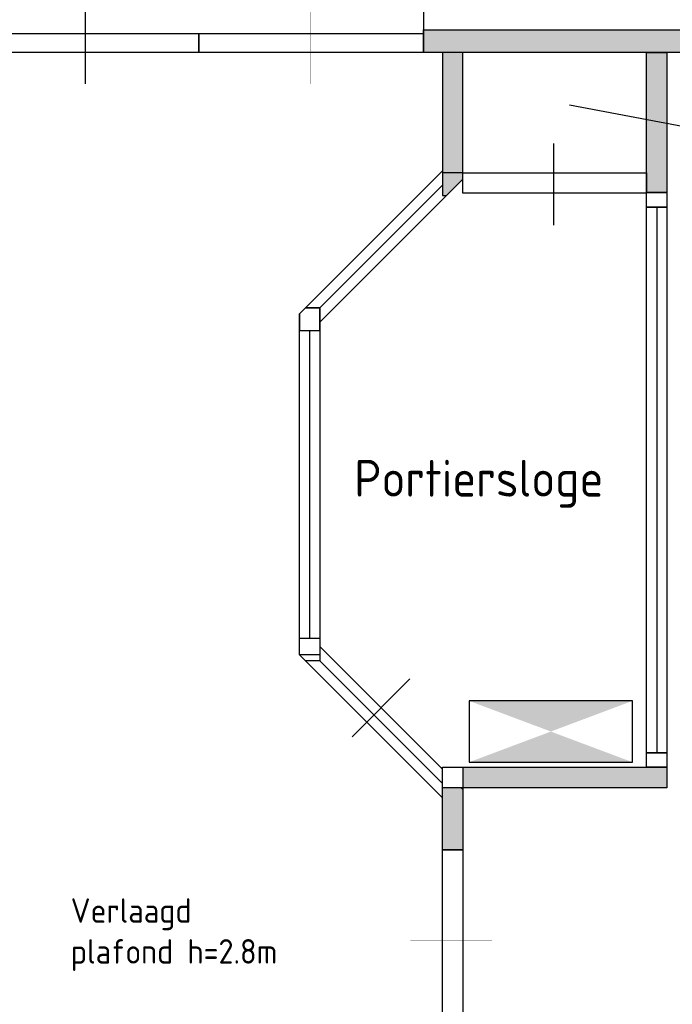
# Model space of a CAD drawing. Header units: millimetres. Extents: x 2 to 82965, y 2 to 46811.
# Tile 15 of 17: x 73676 to 76874, y 39122 to 43943. Entities that reach past the tile are written whole.
import ezdxf
from ezdxf.enums import TextEntityAlignment as Align

# ---------------------------------------------------------------- set-up
doc = ezdxf.new("R2010")
doc.units = ezdxf.units.MM
doc.linetypes.add('ACAD_ISO02W100', pattern=[15, 12, -3])
for name, color, linetype in [('balken', 1, 'ACAD_ISO02W100'), ('EL6511--', 3, 'Continuous'), ('P', 7, 'Continuous'), ('ruimtebenaming', 1, 'Continuous')]:
    doc.layers.add(name, color=color, linetype=linetype)
doc.styles.add('BURO-018', font='BUROFONT.shx', dxfattribs={"height": 180})

# ---------------------------------------------------------------- blocks, each defined once
blk = doc.blocks.new('E00025')
at = {"color": 0, "linetype": 'Continuous'}
for p, q in [((-4, 4), (-4, 1)), ((4, 4), (-4, 4)), ((4, 1), (4, 4)), ((-4, 1), (4, 1))]:
    blk.add_line(p, q, dxfattribs=at)
blk.add_solid([(-4, 4), (4, 4), (4, 1), (-4, 1)], dxfattribs=at)
at = {"color": 0, "linetype": 'Continuous', "style": 'BURO-018'}
for tag, p in [('E_GKAST', (0, 9.5)), ('E_GROEP', (0, 6.5)), ('E_SGROEP', (4.5, 6.5))]:
    blk.add_attdef(tag, text='', height=1.8, dxfattribs=at).set_placement(p, align=Align.MIDDLE)
at = {"color": 0, "linetype": 'Continuous', "style": 'BURO-018', "flags": 1}
for tag, p in [('E_VERMCODE', (13, 6.5)), ('E_MATCODE', (0, 0))]:
    blk.add_attdef(tag, text='', height=1.8, dxfattribs=at).set_placement(p, align=Align.MIDDLE)

msp = doc.modelspace()

# ---------------------------------------------------------------- hatches: boundary and pattern name
msp.add_hatch(color=256).paths.add_polyline_path([(75654.7, 43893.3), (80561.2, 43893.3), (80561.2, 43782.7), (75654.7, 43782.7)])
h = msp.add_hatch(color=256)
h.paths.add_polyline_path([(73340.7, 22525), (71055.2, 22525), (71055.2, 22421.5), (73340.7, 22421.5)])
h.paths.add_polyline_path([(74537, 22525), (75751.1, 22525), (75751.1, 22421.5), (74537, 22421.5)])
h.paths.add_polyline_path([(75751.1, 22525), (75851.1, 22525), (75851.1, 23492), (75751.1, 23492)])
h.paths.add_polyline_path([(80561.2, 22525), (75751.1, 22525), (75751.1, 22421.3), (80561.2, 22421.3)])
h.paths.add_polyline_path([(75751.1, 24391.9), (75851.1, 24391.9), (75851.1, 25938.1), (75751.1, 25938.1)])
h.paths.add_polyline_path([(80111.3, 26695), (75968.9, 26695), (75968.9, 26591.3), (80111.3, 26591.3)])
h.paths.add_polyline_path([(75847.5, 27974.5), (75751.1, 27974.5), (75751.1, 26838), (75847.5, 26838)])
h.paths.add_polyline_path([(75851.1, 30587.6), (75747.5, 30587.6), (75747.5, 28874.4), (75851.1, 28874.4)])
h.paths.add_polyline_path([(80561.2, 29495), (75858, 29495), (75858, 29391.3), (80561.2, 29391.3)])
h.paths.add_polyline_path([(75847.5, 34116.8), (75751.1, 34116.8), (75751.1, 32980.2), (75847.5, 32980.2)])
h.paths.add_polyline_path([(80561.2, 33609.9), (75858, 33609.9), (75858, 33506.2), (80561.2, 33506.2)])
h.paths.add_polyline_path([(75747.5, 38979.5), (75847.5, 38979.5), (75847.5, 35016.7), (75747.5, 35016.7)])
h.paths.add_polyline_path([(78454.3, 37479.9), (78354.3, 37479.9), (78354.3, 36679.9), (78454.3, 36679.9)])
h.paths.add_polyline_path([(80561.2, 36679.9), (75858, 36679.9), (75858, 36576.2), (80561.2, 36576.2)])
h.paths.add_polyline_path([(75847.5, 39879.4), (75747.5, 39879.4), (75747.5, 40282.7), (75847.5, 40282.7)])
h.paths.add_polyline_path([(76847.5, 40182.7), (75747.5, 40182.7), (75747.5, 40282.7), (76847.5, 40282.7)])
h.paths.add_polyline_path([(76747.5, 43782.7), (76847.5, 43782.7), (76847.5, 43096.9), (76747.5, 43096.9)])
edge = h.paths.add_edge_path()
edge.add_line((75847.5, 43162), (75847.5, 43782.7))
edge.add_line((75847.5, 43782.7), (75747.5, 43782.7))
edge.add_line((75747.5, 43782.7), (75747.5, 43082.7))
edge.add_line((75747.5, 43082.7), (75768.2, 43082.7))

# ---------------------------------------------------------------- linework, layer by layer
for p, q in [((75654.7, 43893.3), (75654.7, 43782.7)), ((75147.5, 42532.7), (75747.5, 43132.7)), ((76797.5, 43025.4), (76797.5, 40354.3)), ((75097.5, 40914.6), (75097.5, 42421.6)), ((75147.5, 40803.5), (75747.5, 40203.5)), ((76847.5, 40282.7), (76847.5, 40182.7))]:
    msp.add_line(p, q)
for points in [[(75654.7, 43893.3), (80561.2, 43893.3), (80561.2, 43782.7), (75654.7, 43782.7)], [(76747.5, 43782.7), (76847.5, 43782.7), (76847.5, 43096.9), (76747.5, 43096.9)], [(76847.5, 43025.4), (76747.5, 43025.4), (76747.5, 43096.9), (76847.5, 43096.9)], [(76747.5, 43025.4), (76847.5, 43025.4), (76847.5, 40354.3), (76747.5, 40354.3)], [(76847.5, 40282.7), (76747.5, 40282.7), (76747.5, 40354.3), (76847.5, 40354.3)], [(75847.5, 39879.4), (75747.5, 39879.4), (75747.5, 40282.7), (75847.5, 40282.7)], [(76847.5, 40182.7), (75747.5, 40182.7), (75747.5, 40282.7), (76847.5, 40282.7)]]:
    msp.add_lwpolyline(points, close=True)
for points in [[(75847.5, 43162), (75847.5, 43782.7), (75747.5, 43782.7), (75747.5, 43082.7), (75768.2, 43082.7)], [(75047.5, 42503.5), (75747.5, 43203.5)], [(75847.5, 43162), (75147.5, 42462)], [(75847.5, 43162), (75847.5, 43193.9), (75747.5, 43193.9), (75747.5, 43082.7), (75768.2, 43082.7)], [(75076.8, 42532.7), (75147.5, 42532.7), (75147.5, 40832.7), (75047.5, 40832.7), (75047.5, 42503.5)], [(75047.5, 42503.5), (75047.5, 42421.6), (75147.5, 42421.6), (75147.5, 42532.7), (75076.8, 42532.7)], [(75047.5, 40832.7), (75047.5, 40914.6), (75147.5, 40914.6), (75147.5, 40803.5), (75076.8, 40803.5)], [(75747.5, 40274.2), (75147.5, 40874.2)], [(75047.5, 40832.7), (75747.5, 40132.7)], [(75847.5, 40174.2), (75838.9, 40182.7)]]:
    msp.add_lwpolyline(points)
at = {"layer": 'P', "const_width": 2.23}
for points in [[(75654.7, 44200.4), (75654.7, 43782.7)], [(75101, 44032.6), (75101, 43629.1)], [(75654.7, 43893.3), (80561.2, 43893.3), (80561.2, 43782.7), (75654.7, 43782.7)], [(75743.8, 43786.2), (75851.1, 43786.2)], [(75590.4, 39433), (75990.2, 39433)]]:
    msp.add_lwpolyline(points, dxfattribs=at)
at = {"layer": 'P'}
for points in [[(73451.2, 44104), (75654.7, 44104), (75654.7, 43782.7), (73451.2, 43782.7), (73451.2, 44104)], [(73997.7, 44032.6), (73997.7, 43629.1)], [(73451.2, 43875.5), (74554.8, 43875.5), (74554.8, 43782.7), (73451.2, 43782.7), (73451.2, 43875.5)], [(74554.8, 43875.5), (75654.7, 43875.5), (75654.7, 43782.7), (74554.8, 43782.7), (74554.8, 43875.5)], [(76293.9, 42936.7), (76293.9, 43336.6)], [(75847.5, 43093.8), (75847.5, 43193.9), (76747.4, 43193.9), (76747.4, 43093.8), (75847.5, 43093.8)], [(75306.1, 40432.8), (75588.8, 40715.5)], [(75747.5, 39879.4), (75847.5, 39879.4), (75847.5, 38979.5), (75747.5, 38979.5), (75747.5, 39879.4)]]:
    msp.add_lwpolyline(points, dxfattribs=at)
at = {"layer": 'ruimtebenaming'}
msp.add_line((76370.4, 43526.2), (77253.7, 43359.8), dxfattribs=at)

# ---------------------------------------------------------------- block references
at = {"layer": 'EL6511--', "xscale": 100, "yscale": 100, "zscale": 100}
msp.add_blockref('E00025', (76278.9, 40207.9), dxfattribs=at)

# ---------------------------------------------------------------- texts
at = {"layer": 'balken', "insert": (73926.4, 39641.5), "char_height": 120, "width": 2608.178, "attachment_point": 1}
msp.add_mtext('{\\Fisocp|c0;Verlaagd\\Pplafond h=2.8m}', dxfattribs=at)
at = {"layer": 'ruimtebenaming', "insert": (75926.2, 41788), "char_height": 180, "width": 2608.178, "attachment_point": 2}
msp.add_mtext('{\\Fisocp|c0;Portiersloge}', dxfattribs=at)

doc.saveas('drawing.dxf')
